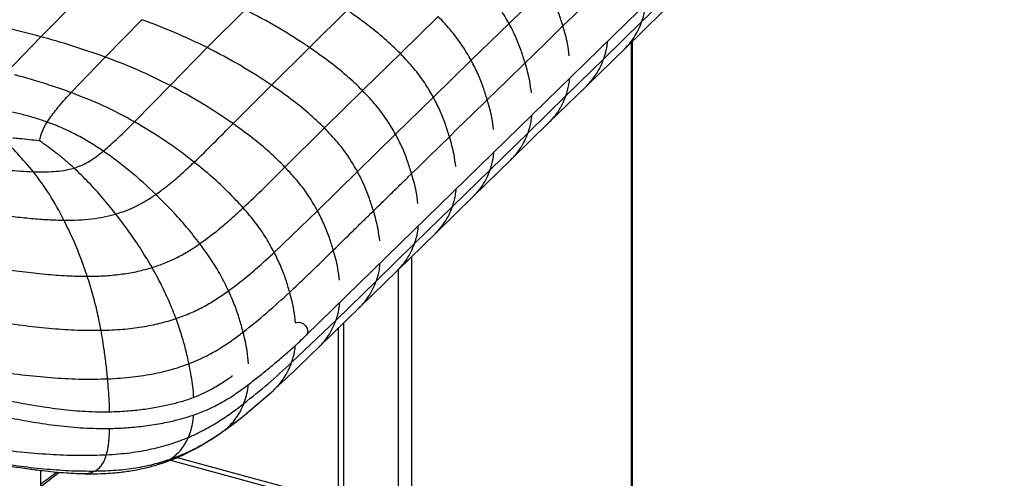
# Paper-space layout '_Trimetric' of a CAD drawing. Header units: millimetres. Extents: x -437 to 644, y -96 to 907.
# Tile 10 of 14: x 323 to 624, y 237 to 377. Entities that reach past the tile are written whole.
import ezdxf

# ---------------------------------------------------------------- set-up
doc = ezdxf.new("R2010")
doc.units = ezdxf.units.MM

psp = doc.layouts.new('_Trimetric')

# ---------------------------------------------------------------- linework, layer by layer
at = {"color": 7, "linetype": 'Continuous', "lineweight": 25}
for p, q in [((410.58, 280.69), (624.13, 489.11)), ((472.64, 376.08), (484.2, 387.36)), ((524.79, 387.83), (513.2, 376.52)), ((329.37, 372.01), (340.59, 383.36)), ((380.33, 368.69), (391.89, 380.26)), ((411.57, 368.73), (423.16, 380.11)), ((508.01, 368.33), (519.6, 379.64)), ((349.09, 365.8), (360.31, 377.22)), ((439.42, 366.85), (450.99, 378.15)), ((501.62, 365.22), (513.2, 376.52)), ((461.07, 364.79), (472.64, 376.08)), ((318.91, 361.06), (329.37, 372.01)), ((510.4, 142.45), (510.4, 370.66)), ((368.95, 357.11), (380.33, 368.69)), ((399.94, 357.22), (411.57, 368.73)), ((496.43, 357.03), (508.01, 368.33)), ((510.05, 141.73), (510.05, 370.32)), ((338.73, 354.9), (349.09, 365.8)), ((427.84, 355.53), (439.42, 366.85)), ((449.5, 353.49), (461.07, 364.79)), ((490.04, 353.91), (501.62, 365.22)), ((358.07, 345.99), (368.95, 357.11)), ((388.21, 345.43), (399.94, 357.22)), ((416.17, 344.1), (427.84, 355.53)), ((484.84, 345.72), (496.43, 357.03)), ((437.92, 342.2), (449.5, 353.49)), ((478.46, 342.62), (490.04, 353.91)), ((404.1, 332.15), (416.17, 344.1)), ((473.27, 334.42), (484.85, 345.72)), ((426.26, 330.8), (437.92, 342.2)), ((466.89, 331.32), (478.46, 342.62)), ((461.7, 323.13), (473.27, 334.43)), ((455.32, 320.03), (466.89, 331.32)), ((414.04, 318.79), (426.26, 330.8)), ((450.13, 311.84), (461.7, 323.13)), ((443.75, 308.73), (455.32, 320.03)), ((400.84, 306.01), (414.04, 318.79)), ((438.56, 300.54), (450.13, 311.84)), ((432.07, 297.33), (443.75, 308.73)), ((442.85, 304.73), (442.85, 76.14)), ((426.87, 289.14), (438.56, 300.54)), ((438.79, 75.49), (438.79, 300.77)), ((419.71, 285.28), (432.07, 297.33)), ((414.53, 277.1), (426.87, 289.14)), ((406.13, 272.3), (419.71, 285.28)), ((421.99, 284.38), (421.99, 80.06)), ((420.39, 282.82), (420.39, 81.43)), ((393.29, 257.52), (400.54, 263.81)), ((393.08, 257.39), (394.28, 258.37)), ((384.06, 250.57), (384.77, 251.04)), ((369.1, 242.47), (420.39, 228.53)), ((371.13, 243.28), (420.39, 229.9)), ((329.4, -76), (329.4, 239.35)), ((329.4, 234.45), (335.04, 238.78))]:
    psp.add_line(p, q, dxfattribs=at)
at = {"color": 7, "linetype": 'Continuous', "lineweight": 25, "flags": 128}
for points in [[(489.12, 375.31), (492.21, 378.32), (495.29, 381.33), (500.69, 386.6)], [(477.55, 364.02), (479.88, 366.29), (484.5, 370.8), (486.2, 372.46), (489.12, 375.31)], [(465.98, 352.72), (469.06, 355.73), (472.15, 358.75), (477.55, 364.02)], [(454.41, 341.43), (456.82, 343.78), (461.4, 348.25), (462.11, 348.95), (464.98, 351.75), (465.98, 352.72)], [(442.84, 330.13), (444.59, 331.84), (448.09, 335.26), (451.25, 338.35), (454.41, 341.43)], [(407.35, 284.47), (407.99, 284.69), (408.84, 284.62)], [(408.84, 284.62), (409.68, 284.23), (410.4, 283.57), (410.88, 282.74), (411.05, 281.87), (410.88, 281.1), (410.57, 280.68)]]:
    psp.add_lwpolyline(points, dxfattribs=at)
at = {"color": 7, "linetype": 'Continuous', "lineweight": 25}
for points, knots in [([(472.64, 376.08), (471.78, 377.55), (470, 380.6), (466.62, 385.11), (463.95, 387.95), (462.56, 389.44)], [0, 0, 0, 0, 0.307568, 0.639156, 1, 1, 1, 1]), ([(489.12, 375.31), (488.72, 376.58), (487.9, 379.2), (486.31, 383.25), (484.92, 385.96), (484.2, 387.36)], [0, 0, 0, 0, 0.3121739, 0.6450102, 1, 1, 1, 1]), ([(411.57, 368.73), (408.38, 370.82), (401.96, 375.03), (395.27, 378.5), (391.89, 380.26)], [0, 0, 0, 0, 0.495961, 1, 1, 1, 1]), ([(439.42, 366.85), (437.82, 368.38), (434.53, 371.54), (429.06, 375.93), (425.16, 378.69), (423.16, 380.11)], [0, 0, 0, 0, 0.31349, 0.648054, 1, 1, 1, 1]), ([(513.2, 376.52), (513.56, 377.63), (514.12, 379.37), (514.28, 381.27), (514.35, 381.96)], [0, 0, 0, 0, 0.640795, 1, 1, 1, 1]), ([(329.37, 372.01), (326.09, 372.87), (319.5, 374.62), (312.91, 375.89), (309.6, 376.53)], [0, 0, 0, 0, 0.497993, 1, 1, 1, 1]), ([(380.33, 368.69), (376.99, 370.29), (370.37, 373.46), (363.65, 375.98), (360.31, 377.22)], [0, 0, 0, 0, 0.50462, 1, 1, 1, 1]), ([(461.07, 364.79), (460.21, 366.26), (458.43, 369.31), (455.05, 373.82), (452.38, 376.66), (450.99, 378.15)], [0, 0, 0, 0, 0.30757, 0.639159, 1, 1, 1, 1]), ([(507.98, 368.37), (508.35, 368.73), (509.41, 369.72), (510.81, 371.63), (512.21, 373.98), (512.88, 375.69), (513.2, 376.52)], [0, 0, 0, 0, 0.161729, 0.451541, 0.730865, 1, 1, 1, 1]), ([(477.55, 364.01), (477.15, 365.29), (476.33, 367.91), (474.75, 371.97), (473.36, 374.68), (472.64, 376.08)], [0, 0, 0, 0, 0.3121737, 0.6450103, 1, 1, 1, 1]), ([(491.04, 366.17), (490.9, 367.38), (490.53, 370.41), (489.65, 373.47), (489.12, 375.31)], [0, 0, 0, 0, 0.401586, 1, 1, 1, 1]), ([(349.09, 365.8), (345.8, 366.95), (339.24, 369.25), (332.65, 371.09), (329.37, 372.01)], [0, 0, 0, 0, 0.502002, 1, 1, 1, 1]), ([(501.62, 365.22), (501.98, 366.33), (502.53, 368.06), (502.7, 369.97), (502.76, 370.65)], [0, 0, 0, 0, 0.640739, 1, 1, 1, 1]), ([(399.94, 357.22), (396.76, 359.29), (390.36, 363.47), (383.69, 366.94), (380.33, 368.69)], [0, 0, 0, 0, 0.495821, 1, 1, 1, 1]), ([(427.84, 355.53), (426.24, 357.06), (422.95, 360.2), (417.47, 364.58), (413.57, 367.33), (411.57, 368.73)], [0, 0, 0, 0, 0.313523, 0.648073, 1, 1, 1, 1]), ([(368.95, 357.11), (365.65, 358.74), (359.11, 361.98), (352.41, 364.53), (349.09, 365.8)], [0, 0, 0, 0, 0.50435, 1, 1, 1, 1]), ([(449.5, 353.49), (448.64, 354.96), (446.86, 358.02), (443.48, 362.52), (440.81, 365.37), (439.42, 366.85)], [0, 0, 0, 0, 0.307577, 0.639169, 1, 1, 1, 1]), ([(465.98, 352.72), (465.58, 353.99), (464.76, 356.62), (463.18, 360.67), (461.79, 363.39), (461.07, 364.79)], [0, 0, 0, 0, 0.312174, 0.64501, 1, 1, 1, 1]), ([(496.39, 357.06), (496.77, 357.42), (497.82, 358.42), (499.23, 360.32), (500.62, 362.68), (501.29, 364.38), (501.62, 365.22)], [0, 0, 0, 0, 0.161748, 0.451552, 0.73087, 1, 1, 1, 1]), ([(479.47, 354.87), (479.32, 356.09), (478.96, 359.11), (478.08, 362.18), (477.55, 364.02)], [0, 0, 0, 0, 0.401562, 1, 1, 1, 1]), ([(338.73, 354.9), (338.59, 354.96), (336.8, 355.62), (333.19, 356.86), (327.89, 358.52), (323.93, 359.66), (321.78, 360.26), (321.45, 360.36)], [0, 0, 0, 0, 0.025474, 0.313905, 0.627933, 0.94216, 1, 1, 1, 1]), ([(490.04, 353.91), (490.39, 355.02), (490.95, 356.76), (491.12, 358.67), (491.18, 359.35)], [0, 0, 0, 0, 0.640684, 1, 1, 1, 1]), ([(388.21, 345.43), (385.1, 347.54), (378.82, 351.79), (372.26, 355.33), (368.95, 357.11)], [0, 0, 0, 0, 0.495703, 1, 1, 1, 1]), ([(416.17, 344.1), (414.58, 345.62), (411.29, 348.75), (405.83, 353.09), (401.94, 355.82), (399.94, 357.22)], [0, 0, 0, 0, 0.313585, 0.648065, 1, 1, 1, 1]), ([(437.92, 342.2), (437.06, 343.67), (435.28, 346.72), (431.9, 351.22), (429.23, 354.05), (427.84, 355.53)], [0, 0, 0, 0, 0.307656, 0.639253, 1, 1, 1, 1]), ([(332.13, 347.14), (333.08, 348.37), (335.13, 351.03), (337.47, 353.55), (338.73, 354.9)], [0, 0, 0, 0, 0.461623, 1, 1, 1, 1]), ([(358.07, 345.99), (354.9, 347.69), (348.61, 351.07), (342.01, 353.63), (338.73, 354.9)], [0, 0, 0, 0, 0.5038833, 1, 1, 1, 1]), ([(454.41, 341.43), (454.01, 342.7), (453.19, 345.33), (451.61, 349.38), (450.21, 352.09), (449.5, 353.49)], [0, 0, 0, 0, 0.312183, 0.64503, 1, 1, 1, 1]), ([(467.9, 343.58), (467.75, 344.79), (467.39, 347.82), (466.51, 350.89), (465.98, 352.72)], [0, 0, 0, 0, 0.40154, 1, 1, 1, 1]), ([(484.81, 345.76), (485.19, 346.12), (486.24, 347.11), (487.65, 349.02), (489.04, 351.37), (489.71, 353.08), (490.04, 353.91)], [0, 0, 0, 0, 0.161728, 0.451539, 0.730865, 1, 1, 1, 1]), ([(331.33, 345.91), (330.16, 346.31), (327.87, 347.1), (324.27, 348.09), (320.83, 348.91), (317.15, 349.66), (313.5, 350.3), (310.85, 350.68), (309.62, 350.86)], [0, 0, 0, 0, 0.1689987, 0.3311003, 0.5055027, 0.6451616, 0.834343, 1, 1, 1, 1]), ([(331.33, 345.91), (331.46, 346.12), (331.71, 346.53), (331.99, 346.93), (332.13, 347.14)], [0, 0, 0, 0, 0.49974, 1, 1, 1, 1]), ([(478.46, 342.62), (478.82, 343.73), (479.38, 345.46), (479.55, 347.37), (479.61, 348.05)], [0, 0, 0, 0, 0.640628, 1, 1, 1, 1]), ([(329.04, 340.16), (329.28, 341.17), (329.76, 343.23), (330.8, 345.01), (331.33, 345.91)], [0, 0, 0, 0, 0.49391, 1, 1, 1, 1]), ([(348.51, 337.03), (347.16, 337.92), (344.48, 339.69), (340.26, 342.05), (335.91, 344.16), (332.85, 345.33), (331.33, 345.91)], [0, 0, 0, 0, 0.253147, 0.500142, 0.750962, 1, 1, 1, 1]), ([(348.51, 337.03), (350.06, 338.39), (353.42, 341.35), (356.44, 344.36), (358.07, 345.99)], [0, 0, 0, 0, 0.458597, 1, 1, 1, 1]), ([(376.34, 333.63), (373.41, 335.87), (367.51, 340.37), (361.23, 344.11), (358.07, 345.99)], [0, 0, 0, 0, 0.496843, 1, 1, 1, 1]), ([(376.34, 333.63), (378.34, 335.57), (382.39, 339.5), (386.25, 343.43), (388.21, 345.43)], [0, 0, 0, 0, 0.492346, 1, 1, 1, 1]), ([(404.1, 332.15), (402.54, 333.68), (399.32, 336.84), (393.97, 341.24), (390.16, 344.01), (388.21, 345.43)], [0, 0, 0, 0, 0.313474, 0.647952, 1, 1, 1, 1]), ([(426.26, 330.8), (425.4, 332.26), (423.62, 335.31), (420.24, 339.8), (417.57, 342.63), (416.17, 344.1)], [0, 0, 0, 0, 0.307808, 0.639401, 1, 1, 1, 1]), ([(327.15, 330.72), (325.55, 332.57), (322.36, 336.25), (319.1, 339.57), (317.47, 341.23)], [0, 0, 0, 0, 0.501146, 1, 1, 1, 1]), ([(329.04, 340.16), (329.02, 340.16), (327.96, 340.26), (325.89, 340.51), (323.18, 340.78), (321.49, 340.92), (320.82, 340.97)], [0, 0, 0, 0, 0.008921, 0.381786, 0.755248, 1, 1, 1, 1]), ([(442.84, 330.13), (442.44, 331.41), (441.62, 334.03), (440.04, 338.09), (438.64, 340.8), (437.92, 342.2)], [0, 0, 0, 0, 0.312209, 0.6450726, 1, 1, 1, 1]), ([(456.33, 332.28), (456.18, 333.5), (455.82, 336.52), (454.94, 339.59), (454.41, 341.43)], [0, 0, 0, 0, 0.401519, 1, 1, 1, 1]), ([(473.24, 334.46), (473.61, 334.82), (474.67, 335.82), (476.07, 337.72), (477.47, 340.07), (478.14, 341.78), (478.46, 342.62)], [0, 0, 0, 0, 0.161748, 0.451552, 0.73087, 1, 1, 1, 1]), ([(339.59, 331.82), (339.31, 332.08), (338.75, 332.58), (337.9, 333.33), (337.21, 333.93), (336.76, 334.31), (336.59, 334.45), (336.55, 334.49), (336.53, 334.5), (336.53, 334.5), (336.52, 334.51), (336.49, 334.54), (336.45, 334.57), (336.43, 334.58), (336.42, 334.6), (336.36, 334.65), (336.16, 334.81), (335.69, 335.2), (335.15, 335.64), (334.67, 336.02), (334.13, 336.45), (333.36, 337.05), (332.27, 337.87), (331.16, 338.67), (330.07, 339.44), (329.37, 339.93), (329.04, 340.16)], [0, 0, 0, 0, 0.0835, 0.166815, 0.250239, 0.287122, 0.29538, 0.299511, 0.299901, 0.300019, 0.300127, 0.304576, 0.308755, 0.309903, 0.310405, 0.31252, 0.327838, 0.36617, 0.447579, 0.483909, 0.50175, 0.601407, 0.700666, 0.807151, 0.908128, 1, 1, 1, 1]), ([(339.59, 331.82), (340.43, 332.11), (342.15, 332.69), (344.39, 333.92), (346.52, 335.38), (347.82, 336.46), (348.51, 337.03)], [0, 0, 0, 0, 0.225445, 0.460299, 0.71539, 1, 1, 1, 1]), ([(364.62, 323.77), (362.03, 326.18), (356.91, 330.97), (351.3, 335.02), (348.51, 337.03)], [0, 0, 0, 0, 0.5039184, 1, 1, 1, 1]), ([(466.89, 331.32), (467.25, 332.43), (467.8, 334.17), (467.97, 336.08), (468.03, 336.76)], [0, 0, 0, 0, 0.640573, 1, 1, 1, 1]), ([(311.33, 331.59), (313.96, 331.44), (319.2, 331.13), (324.5, 330.86), (327.15, 330.72)], [0, 0, 0, 0, 0.500555, 1, 1, 1, 1]), ([(327.15, 330.72), (328.11, 330.7), (330.19, 330.65), (333.33, 330.74), (336.58, 331.05), (338.58, 331.56), (339.59, 331.82)], [0, 0, 0, 0, 0.2295257, 0.496087, 0.7447623, 1, 1, 1, 1]), ([(352.36, 317.75), (351.02, 319.42), (348.33, 322.76), (344.1, 327.48), (341.08, 330.38), (339.59, 331.82)], [0, 0, 0, 0, 0.33537, 0.671444, 1, 1, 1, 1]), ([(364.62, 323.77), (365.93, 324.74), (368.69, 326.77), (372.54, 330.09), (375.05, 332.43), (376.34, 333.63)], [0, 0, 0, 0, 0.305451, 0.640589, 1, 1, 1, 1]), ([(391.34, 319.66), (389.86, 321.26), (386.81, 324.55), (381.78, 329.19), (378.19, 332.13), (376.34, 333.63)], [0, 0, 0, 0, 0.313278, 0.647902, 1, 1, 1, 1]), ([(391.34, 319.66), (393.51, 321.73), (397.87, 325.88), (402.02, 330.05), (404.1, 332.15)], [0, 0, 0, 0, 0.4984722, 1, 1, 1, 1]), ([(414.04, 318.79), (413.19, 320.26), (411.43, 323.31), (408.1, 327.81), (405.47, 330.66), (404.1, 332.15)], [0, 0, 0, 0, 0.307764, 0.639339, 1, 1, 1, 1]), ([(461.66, 323.17), (462.04, 323.52), (463.1, 324.52), (464.5, 326.43), (465.9, 328.78), (466.56, 330.49), (466.89, 331.32)], [0, 0, 0, 0, 0.161728, 0.451539, 0.730865, 1, 1, 1, 1]), ([(336.5, 315.89), (335.07, 318.58), (332.3, 323.8), (328.83, 328.46), (327.15, 330.72)], [0, 0, 0, 0, 0.515067, 1, 1, 1, 1]), ([(431.16, 318.74), (430.77, 320.01), (429.95, 322.64), (428.37, 326.69), (426.98, 329.4), (426.26, 330.8)], [0, 0, 0, 0, 0.312275, 0.645171, 1, 1, 1, 1]), ([(431.16, 318.74), (432.19, 319.74), (433.74, 321.25), (435.8, 323.26), (437.34, 324.77), (438.89, 326.28), (440.72, 328.07), (442.03, 329.35), (442.84, 330.13)], [0, 0, 0, 0, 0.264626, 0.396939, 0.529252, 0.661565, 0.793878, 1, 1, 1, 1]), ([(444.76, 320.99), (444.61, 322.21), (444.25, 325.23), (443.36, 328.3), (442.84, 330.13)], [0, 0, 0, 0, 0.401497, 1, 1, 1, 1]), ([(455.32, 320.03), (455.68, 321.14), (456.23, 322.88), (456.4, 324.78), (456.46, 325.47)], [0, 0, 0, 0, 0.640517, 1, 1, 1, 1]), ([(209.63, 325.22), (208.98, 324.45), (207.79, 323.04), (206.25, 321.14), (205, 319.56), (203.91, 318.13), (202.46, 316.08), (200.74, 313.26), (199.42, 309.89), (198.94, 306.75), (199.09, 304.46), (199.46, 302.63), (199.97, 301), (200.86, 298.96), (202.22, 296.72), (203.98, 294.53), (205.79, 292.68), (207.7, 291.02), (209.84, 289.43), (212.42, 287.76), (215.45, 286.06), (218.71, 284.45), (221.82, 283.08), (224.37, 282.04), (226.62, 281.16), (229.04, 280.26), (232.09, 279.16), (235.71, 277.91), (242.2, 275.74), (251.27, 272.83), (262.91, 269.35), (276.36, 265.59), (291.85, 261.59), (306.08, 258.32), (316.89, 256.02), (324.23, 254.59), (331.74, 253.36), (339.51, 252.47), (346.56, 252.12), (352.76, 252.2), (358.07, 252.56), (363.43, 253.21), (368.21, 254.09), (372.14, 255.05), (375.04, 255.91), (377.39, 256.72), (379.64, 257.61), (382.48, 258.89), (385.92, 260.74), (389.57, 263.1), (392.98, 265.62), (396.23, 268.18), (399.51, 270.85), (402.99, 273.76), (406.77, 277.05), (409.26, 279.42), (410.57, 280.68)], [0, 0, 0, 0, 0.015362, 0.028038, 0.037649, 0.046388, 0.055826, 0.076381, 0.097935, 0.113892, 0.127457, 0.134853, 0.143837, 0.154877, 0.170019, 0.183786, 0.195763, 0.206284, 0.218033, 0.23064, 0.244839, 0.260098, 0.27312, 0.28337, 0.290875, 0.299881, 0.311763, 0.326318, 0.341321, 0.385516, 0.428137, 0.469566, 0.531391, 0.593217, 0.618018, 0.642909, 0.667907, 0.693115, 0.71866, 0.73514, 0.752171, 0.769666, 0.787509, 0.800373, 0.810935, 0.819198, 0.827065, 0.837665, 0.854734, 0.873723, 0.892531, 0.911006, 0.929764, 0.950589, 0.973847, 1, 1, 1, 1]), ([(352.36, 317.75), (353.48, 318.1), (355.75, 318.83), (358.85, 320.25), (361.84, 321.9), (363.67, 323.13), (364.62, 323.77)], [0, 0, 0, 0, 0.23238, 0.472189, 0.72613, 1, 1, 1, 1]), ([(378.08, 308.69), (376.74, 310.4), (373.98, 313.92), (369.48, 318.94), (366.26, 322.14), (364.62, 323.77)], [0, 0, 0, 0, 0.314978, 0.650205, 1, 1, 1, 1]), ([(378.07, 308.69), (380.06, 310.16), (383.45, 312.66), (387.74, 316.37), (390.14, 318.56), (391.34, 319.66)], [0, 0, 0, 0, 0.415057, 0.707388, 1, 1, 1, 1]), ([(400.84, 306.01), (400.02, 307.49), (398.32, 310.59), (395.13, 315.19), (392.64, 318.13), (391.34, 319.66)], [0, 0, 0, 0, 0.307097, 0.638585, 1, 1, 1, 1]), ([(450.09, 311.87), (450.47, 312.23), (451.53, 313.23), (452.93, 315.14), (454.33, 317.49), (454.99, 319.19), (455.32, 320.03)], [0, 0, 0, 0, 0.161748, 0.451552, 0.73087, 1, 1, 1, 1]), ([(315.42, 317.74), (317.29, 317.48), (320.95, 316.98), (326.37, 316.41), (331.52, 316.01), (334.88, 315.93), (336.5, 315.89)], [0, 0, 0, 0, 0.272209, 0.531456, 0.774864, 1, 1, 1, 1]), ([(336.5, 315.89), (337.98, 315.9), (340.83, 315.91), (344.98, 316.25), (348.84, 316.83), (351.2, 317.44), (352.36, 317.75)], [0, 0, 0, 0, 0.27439, 0.52803, 0.767528, 1, 1, 1, 1]), ([(363.45, 301.39), (362.35, 303.24), (360.09, 307.04), (356.38, 312.47), (353.71, 315.97), (352.36, 317.75)], [0, 0, 0, 0, 0.319524, 0.65549, 1, 1, 1, 1]), ([(418.89, 306.72), (418.5, 307.99), (417.69, 310.62), (416.13, 314.67), (414.75, 317.39), (414.04, 318.79)], [0, 0, 0, 0, 0.3123294, 0.6452146, 1, 1, 1, 1]), ([(418.89, 306.72), (420.94, 308.73), (423.49, 311.24), (426.56, 314.24), (428.61, 316.24), (430.14, 317.74), (431.16, 318.74)], [0, 0, 0, 0, 0.5, 0.625, 0.75, 1, 1, 1, 1]), ([(433.08, 309.59), (432.93, 310.81), (432.57, 313.83), (431.69, 316.9), (431.16, 318.74)], [0, 0, 0, 0, 0.401454, 1, 1, 1, 1]), ([(343.62, 298.73), (342.95, 300.67), (341.58, 304.63), (339.21, 310.34), (337.4, 314.03), (336.5, 315.89)], [0, 0, 0, 0, 0.322801, 0.658469, 1, 1, 1, 1]), ([(443.75, 308.73), (444.11, 309.85), (444.66, 311.58), (444.83, 313.49), (444.89, 314.17)], [0, 0, 0, 0, 0.640462, 1, 1, 1, 1]), ([(363.45, 301.39), (364.81, 301.85), (367.55, 302.77), (371.26, 304.51), (374.81, 306.48), (376.97, 307.94), (378.08, 308.69)], [0, 0, 0, 0, 0.23746, 0.48016, 0.733022, 1, 1, 1, 1]), ([(386.84, 294.29), (386.07, 295.84), (384.47, 299.09), (381.52, 303.93), (379.26, 307.06), (378.08, 308.69)], [0, 0, 0, 0, 0.306192, 0.637709, 1, 1, 1, 1]), ([(438.52, 300.58), (438.9, 300.94), (439.96, 301.93), (441.36, 303.84), (442.76, 306.19), (443.42, 307.9), (443.75, 308.73)], [0, 0, 0, 0, 0.1617623, 0.4515614, 0.7308752, 1, 1, 1, 1]), ([(386.84, 294.29), (388.44, 295.49), (391.72, 297.96), (396.33, 301.89), (399.32, 304.62), (400.84, 306.01)], [0, 0, 0, 0, 0.319382, 0.654282, 1, 1, 1, 1]), ([(405.54, 293.86), (405.16, 295.14), (404.39, 297.78), (402.86, 301.85), (401.53, 304.59), (400.84, 306.01)], [0, 0, 0, 0, 0.3122895, 0.6450583, 1, 1, 1, 1]), ([(405.54, 293.86), (407.27, 295.49), (410.73, 298.74), (414.72, 302.64), (417.44, 305.3), (418.48, 306.32), (418.89, 306.72)], [0, 0, 0, 0, 0.381884, 0.763876, 0.905714, 1, 1, 1, 1]), ([(420.76, 297.57), (420.62, 298.78), (420.27, 301.81), (419.41, 304.88), (418.89, 306.72)], [0, 0, 0, 0, 0.4012391, 1, 1, 1, 1]), ([(316.4, 301.23), (318.84, 300.85), (323.59, 300.13), (330.62, 299.35), (337.25, 298.83), (341.56, 298.76), (343.62, 298.73)], [0, 0, 0, 0, 0.275846, 0.535967, 0.777936, 1, 1, 1, 1]), ([(343.62, 298.73), (345.51, 298.76), (349.12, 298.82), (354.34, 299.36), (359.13, 300.17), (362.03, 300.99), (363.45, 301.39)], [0, 0, 0, 0, 0.2757809, 0.5293867, 0.7683627, 1, 1, 1, 1]), ([(370.77, 285.78), (370.12, 287.47), (368.76, 290.98), (366.31, 296.21), (364.43, 299.62), (363.45, 301.39)], [0, 0, 0, 0, 0.307326, 0.639228, 1, 1, 1, 1]), ([(432.07, 297.33), (432.42, 298.44), (432.98, 300.18), (433.15, 302.09), (433.21, 302.77)], [0, 0, 0, 0, 0.640516, 1, 1, 1, 1]), ([(347.83, 282.19), (347.47, 283.99), (346.74, 287.69), (345.34, 293.22), (344.21, 296.85), (343.62, 298.73)], [0, 0, 0, 0, 0.311529, 0.644027, 1, 1, 1, 1]), ([(426.84, 289.18), (427.22, 289.54), (428.27, 290.53), (429.68, 292.44), (431.07, 294.79), (431.74, 296.5), (432.07, 297.33)], [0, 0, 0, 0, 0.162226, 0.451879, 0.731042, 1, 1, 1, 1]), ([(388.05, 268.23), (387.03, 267.5), (384.88, 265.97), (381.44, 263.96), (377.87, 262.26), (374.47, 260.97), (370.98, 259.91), (367.2, 259), (362.9, 258.2), (358.13, 257.59), (353.1, 257.22), (347.1, 257.11), (340.34, 257.42), (332.91, 258.25), (325.73, 259.4), (318.7, 260.75), (308.32, 262.95), (294.69, 266.05), (281.09, 269.52), (270.74, 272.35), (263.41, 274.43), (255.95, 276.64), (248.24, 279.04), (241.7, 281.18), (236.61, 282.89), (233.21, 284.07), (230.07, 285.2), (226.88, 286.41), (223.45, 287.81), (219.89, 289.42), (216.39, 291.23), (213.43, 292.98), (211.9, 294.18), (211.29, 294.65)], [0, 0, 0, 0, 0.0257263, 0.0542521, 0.0769595, 0.0975179, 0.1163221, 0.1364284, 0.1586257, 0.1828656, 0.2080996, 0.2325467, 0.2702239, 0.3066949, 0.3431653, 0.37976, 0.4162611, 0.5068266, 0.5970182, 0.6374056, 0.6777906, 0.7190647, 0.7630465, 0.8091158, 0.8320685, 0.8517786, 0.8689637, 0.8880899, 0.9097898, 0.9331324, 0.9578033, 0.9834049, 1, 1, 1, 1]), ([(370.77, 285.78), (372.3, 286.34), (375.38, 287.47), (379.47, 289.52), (383.3, 291.79), (385.65, 293.45), (386.84, 294.29)], [0, 0, 0, 0, 0.242031, 0.487404, 0.73932, 1, 1, 1, 1]), ([(391.3, 281.64), (390.95, 282.97), (390.21, 285.72), (388.75, 289.96), (387.49, 292.81), (386.84, 294.29)], [0, 0, 0, 0, 0.311957, 0.644572, 1, 1, 1, 1]), ([(391.3, 281.64), (393.74, 283.6), (398.72, 287.58), (403.23, 291.74), (405.54, 293.86)], [0, 0, 0, 0, 0.490197, 1, 1, 1, 1]), ([(407.31, 284.48), (407.18, 285.75), (406.87, 288.85), (406.03, 292), (405.54, 293.86)], [0, 0, 0, 0, 0.41121, 1, 1, 1, 1]), ([(419.71, 285.28), (420.06, 286.39), (420.62, 288.12), (420.8, 290.03), (420.86, 290.72)], [0, 0, 0, 0, 0.641199, 1, 1, 1, 1]), ([(316.16, 284.82), (319, 284.4), (324.51, 283.58), (332.69, 282.73), (340.4, 282.2), (345.42, 282.2), (347.83, 282.19)], [0, 0, 0, 0, 0.276626, 0.536758, 0.778236, 1, 1, 1, 1]), ([(347.83, 282.19), (350.03, 282.27), (354.26, 282.42), (360.32, 283.18), (365.87, 284.26), (369.15, 285.28), (370.77, 285.78)], [0, 0, 0, 0, 0.2736919, 0.5266008, 0.7664827, 1, 1, 1, 1]), ([(374.73, 271.98), (374.4, 273.44), (373.74, 276.45), (372.43, 281.08), (371.34, 284.18), (370.77, 285.78)], [0, 0, 0, 0, 0.312176, 0.644719, 1, 1, 1, 1]), ([(414.49, 277.14), (414.87, 277.5), (415.92, 278.49), (417.32, 280.4), (418.71, 282.74), (419.38, 284.44), (419.71, 285.28)], [0, 0, 0, 0, 0.164117, 0.453178, 0.731706, 1, 1, 1, 1]), ([(349.85, 267.34), (349.71, 268.77), (349.42, 271.63), (348.79, 276.62), (348.19, 280.1), (347.83, 282.19)], [0, 0, 0, 0, 0.284533, 0.569029, 1, 1, 1, 1]), ([(374.73, 271.98), (376.33, 272.65), (379.56, 273.99), (383.77, 276.35), (387.68, 278.91), (390.09, 280.72), (391.3, 281.64)], [0, 0, 0, 0, 0.245107, 0.492169, 0.743425, 1, 1, 1, 1]), ([(392.92, 271.96), (392.81, 273.27), (392.56, 276.44), (391.77, 279.72), (391.3, 281.64)], [0, 0, 0, 0, 0.411542, 1, 1, 1, 1]), ([(400.54, 263.81), (402.98, 266.07), (407.83, 270.56), (412.3, 274.93), (414.53, 277.1)], [0, 0, 0, 0, 0.503387, 1, 1, 1, 1]), ([(406.13, 272.3), (406.49, 273.4), (407.04, 275.09), (407.23, 276.96), (407.3, 277.61)], [0, 0, 0, 0, 0.6558891, 1, 1, 1, 1]), ([(349.85, 267.34), (351.15, 267.41), (353.7, 267.54), (357.39, 267.9), (360.87, 268.37), (364.19, 268.95), (367.4, 269.67), (370.48, 270.51), (372.91, 271.3), (374.28, 271.82), (374.73, 271.98)], [0, 0, 0, 0, 0.146719, 0.288048, 0.41798, 0.547925, 0.677876, 0.807825, 0.937762, 1, 1, 1, 1]), ([(376.19, 261.67), (376.17, 262.02), (376.12, 263.34), (375.72, 266.78), (375.12, 269.9), (374.73, 271.98)], [0, 0, 0, 0, 0.105526, 0.4016562, 1, 1, 1, 1]), ([(391.52, 259.79), (394.03, 261.8), (399.14, 265.92), (403.77, 270.14), (406.13, 272.3)], [0, 0, 0, 0, 0.490533, 1, 1, 1, 1]), ([(400.51, 263.83), (401.04, 264.33), (402.24, 265.43), (403.76, 267.46), (405.13, 269.78), (405.8, 271.47), (406.13, 272.3)], [0, 0, 0, 0, 0.218055, 0.488599, 0.749147, 1, 1, 1, 1]), ([(315.52, 269.67), (318.6, 269.24), (324.55, 268.42), (333.4, 267.62), (341.77, 267.18), (347.23, 267.29), (349.85, 267.34)], [0, 0, 0, 0, 0.276493, 0.536285, 0.777563, 1, 1, 1, 1]), ([(350.48, 257.21), (350.47, 257.26), (350.46, 258.34), (350.3, 261.72), (350.03, 265.08), (349.85, 267.34)], [0, 0, 0, 0, 0.01476, 0.338265, 1, 1, 1, 1]), ([(391.52, 259.79), (391.79, 260.6), (392.34, 262.2), (392.76, 264.17), (392.86, 265.33), (392.88, 265.58)], [0, 0, 0, 0, 0.448359, 0.883235, 1, 1, 1, 1]), ([(374.56, 249.42), (376.19, 250.17), (379.46, 251.66), (383.76, 254.22), (387.79, 256.94), (390.26, 258.83), (391.52, 259.79)], [0, 0, 0, 0, 0.244071, 0.490829, 0.742464, 1, 1, 1, 1]), ([(385.49, 251.52), (386.16, 252.09), (387.48, 253.2), (389.11, 255.21), (390.49, 257.37), (391.18, 258.99), (391.52, 259.79)], [0, 0, 0, 0, 0.2648138, 0.5195028, 0.764451, 1, 1, 1, 1]), ([(374.56, 249.42), (374.85, 250.17), (375.41, 251.63), (375.88, 253.91), (376.11, 255.48), (376.16, 256.21), (376.16, 256.32)], [0, 0, 0, 0, 0.369814, 0.727744, 0.961494, 1, 1, 1, 1]), ([(384.79, 251.01), (386.25, 252.06), (389.22, 254.2), (391.92, 256.4), (393.29, 257.52)], [0, 0, 0, 0, 0.489205, 1, 1, 1, 1]), ([(385.49, 251.52), (387.18, 252.75), (389.82, 254.67), (392.22, 256.67), (393.08, 257.39)], [0, 0, 0, 0, 0.6383, 1, 1, 1, 1]), ([(349.5, 244.12), (349.68, 244.86), (349.94, 245.95), (350.18, 247.74), (350.35, 249.45), (350.44, 250.94), (350.46, 252.02), (350.47, 252.21)], [0, 0, 0, 0, 0.3438826, 0.5088272, 0.679555, 0.9420076, 1, 1, 1, 1]), ([(365.56, 241.24), (366.39, 241.5), (368.18, 242.09), (370.94, 243.17), (373.96, 244.52), (377.2, 246.2), (380.66, 248.22), (382.89, 249.73), (384.08, 250.53)], [0, 0, 0, 0, 0.112554, 0.243785, 0.39551, 0.570117, 0.77052, 1, 1, 1, 1]), ([(368.88, 242.72), (370.44, 243.3), (373.58, 244.48), (377.8, 246.62), (381.79, 248.97), (384.24, 250.66), (385.49, 251.52)], [0, 0, 0, 0, 0.239742, 0.484537, 0.737338, 1, 1, 1, 1]), ([(349.5, 244.12), (351.92, 244.29), (356.61, 244.62), (363.27, 245.79), (369.31, 247.36), (372.82, 248.74), (374.56, 249.42)], [0, 0, 0, 0, 0.271237, 0.523633, 0.764547, 1, 1, 1, 1]), ([(368.88, 242.72), (369.49, 243.12), (370.68, 243.92), (372.21, 245.5), (373.53, 247.28), (374.22, 248.72), (374.56, 249.42)], [0, 0, 0, 0, 0.2648728, 0.5195589, 0.7643614, 1, 1, 1, 1]), ([(314.99, 245.98), (318.08, 245.59), (324.06, 244.85), (332.94, 244.19), (341.36, 243.86), (346.86, 244.03), (349.5, 244.12)], [0, 0, 0, 0, 0.276452, 0.536276, 0.777612, 1, 1, 1, 1]), ([(345.96, 239.13), (346.35, 239.37), (347.12, 239.84), (348.08, 240.93), (348.9, 242.28), (349.3, 243.51), (349.5, 244.12)], [0, 0, 0, 0, 0.26197, 0.51549, 0.761037, 1, 1, 1, 1]), ([(314.71, 241.55), (316.26, 241.28), (319.03, 240.81), (322.72, 240.24), (325.48, 239.84), (327.83, 239.53), (330.35, 239.23), (333.57, 238.88), (337.54, 238.54), (340.45, 238.42), (342, 238.35)], [0, 0, 0, 0, 0.173733, 0.308285, 0.407853, 0.478326, 0.566198, 0.685412, 0.831766, 1, 1, 1, 1]), ([(315.02, 241.81), (317.78, 241.39), (323.14, 240.59), (331.1, 239.74), (338.65, 239.18), (343.59, 239.15), (345.96, 239.13)], [0, 0, 0, 0, 0.276411, 0.536389, 0.777898, 1, 1, 1, 1]), ([(342.01, 238.35), (343.32, 238.33), (345.75, 238.29), (349.14, 238.4), (351.97, 238.6), (354.33, 238.85), (356.56, 239.15), (359.06, 239.58), (362.16, 240.24), (364.39, 240.89), (365.61, 241.25)], [0, 0, 0, 0, 0.167273, 0.3081986, 0.4258348, 0.5223742, 0.6036551, 0.7066767, 0.8389036, 1, 1, 1, 1]), ([(345.96, 239.13), (348.13, 239.2), (352.34, 239.32), (358.38, 240.05), (363.94, 241.15), (367.24, 242.2), (368.88, 242.72)], [0, 0, 0, 0, 0.271227, 0.523335, 0.764013, 1, 1, 1, 1]), ([(365.59, 241.29), (365.77, 241.33), (366.97, 241.6), (368, 242.2), (368.88, 242.72)], [0, 0, 0, 0, 0.1494198, 1, 1, 1, 1]), ([(329.4, 235.24), (330.88, 236.33), (332.5, 237.53), (334.14, 238.73), (334.28, 238.84)], [0, 0, 0, 0, 0.909392, 1, 1, 1, 1]), ([(341.93, 238.47), (342.34, 238.42), (343.89, 238.24), (345.09, 238.76), (345.96, 239.13)], [0, 0, 0, 0, 0.2705281, 1, 1, 1, 1])]:
    psp.add_open_spline(points, degree=3, knots=knots, dxfattribs=at)

doc.saveas('drawing.dxf')
